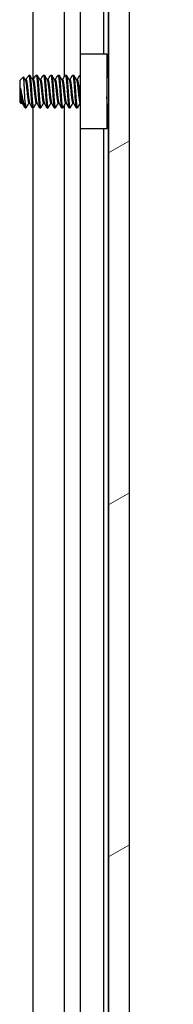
# Model space of a CAD drawing. Header units: millimetres. Extents: x 80 to 2248, y 80 to 1719.
# Tile 51 of 67: x 1290 to 1303, y 1103 to 1188. Entities that reach past the tile are written whole.
import ezdxf

# ---------------------------------------------------------------- set-up
doc = ezdxf.new("R2010")
doc.units = ezdxf.units.MM
doc.header["$LTSCALE"] = 8.333333
for name, color, linetype, lineweight in [('Dimension (ANSI)', 7, 'Continuous', 25), ('Hatch (ANSI)', 7, 'Continuous', 18), ('Visible (ANSI)', 7, 'Continuous', 25)]:
    doc.layers.add(name, color=color, linetype=linetype, lineweight=lineweight)
doc.styles.add('Note Text (ANSI)', font='tahoma.ttf')
doc.dimstyles.new('Default - mm (ANSI)', dxfattribs={"dimscale": 8.333333, "dimtxt": 1.75, "dimasz": 1.5, "dimexe": 2, "dimexo": 1, "dimgap": 0.8, "dimtad": 0, "dimtih": 1, "dimtoh": 1, "dimrnd": 1e-08, "dimzin": 0, "dimdsep": 46, "dimtxsty": 'Note Text (ANSI)', "dimblk": 'Filled-2', "dimcen": 0.09, "dimdle": 10, "dimclrd": 256, "dimclre": 256, "dimclrt": 256, "dimadec": 1, "dimazin": 0, "dimtfac": 1.741714, "dimtofl": 0, "dimtmove": 0, "dimatfit": 3, "dimldrblk": 'Filled-1', "dimfxl": 1, "dimtolj": 1, "dimtzin": 0, "dimlwd": -1, "dimlwe": -1, "dimarcsym": 0})

# ---------------------------------------------------------------- blocks, each defined once
blk = doc.blocks.new('Filled-2')
at = {"color": 0}
for p, q in [((0, 0), (-1, 0.1667)), ((-1, 0.1667), (-1, -0.1667)), ((-1, 0), (0, 0)), ((-1, -0.1667), (0, 0))]:
    blk.add_line(p, q, dxfattribs=at)
at = {"color": 0, "flags": 128}
blk.add_lwpolyline([(-1, -0.1667), (0, 0), (-1, 0.1667), (-1, -0.1667)], dxfattribs=at)
at = {"color": 0}
blk.add_solid([(-1, -0.1667), (0, 0), (-1, 0.1667), (-1, -0.1667)], dxfattribs=at)
blk = doc.blocks.new('*D11')
at = {"layer": 'Defpoints', "color": 0, "transparency": 16777216}
for p in [(1291.165, 1267.975), (1386.311, 1267.975), (1291.165, 563.145)]:
    blk.add_point(p, dxfattribs=at)
at = {"layer": 'Dimension (ANSI)', "transparency": 16777216}
for p, q in [((1299.498, 1267.975), (1402.978, 1267.975)), ((1386.311, 1255.475), (1386.311, 869.857)), ((1386.311, 575.645), (1386.311, 808.862)), ((1299.498, 563.145), (1402.978, 563.145))]:
    blk.add_line(p, q, dxfattribs=at)
at = {"layer": 'Dimension (ANSI)', "transparency": 16777216, "xscale": 12.5, "yscale": 12.5, "zscale": 12.5}
for p, rotation in [((1386.311, 1267.975), 90), ((1386.311, 563.145), 270)]:
    blk.add_blockref('Filled-2', p, dxfattribs=dict(at, rotation=rotation))
at = {"layer": 'Dimension (ANSI)', "transparency": 16777216, "char_height": 14.58333, "attachment_point": 5, "style": 'Note Text (ANSI)'}
for s, insert in [('\\A1; 704.83 mm', (1386.311, 853.651)), ('\\A1;[27.749 in]', (1386.311, 823.153))]:
    blk.add_mtext(s, dxfattribs=dict(at, insert=insert))
blk = doc.blocks.new('Filled-1')
at = {"color": 0}
for p, q in [((0, 0), (-1, 0.3333)), ((-1, 0.3333), (-1, -0.3333)), ((-1, 0), (0, 0)), ((-1, -0.3333), (0, 0))]:
    blk.add_line(p, q, dxfattribs=at)
at = {"color": 0, "flags": 128}
blk.add_lwpolyline([(-1, -0.3333), (0, 0), (-1, 0.3333), (-1, -0.3333)], dxfattribs=at)
at = {"color": 0}
blk.add_solid([(-1, -0.3333), (0, 0), (-1, 0.3333), (-1, -0.3333)], dxfattribs=at)

msp = doc.modelspace()

# ---------------------------------------------------------------- hatches: boundary and pattern name
at = {"layer": 'Hatch (ANSI)'}
h = msp.add_hatch(dxfattribs=at)
h.set_pattern_fill('ANSI31', color=256, scale=211.666667, angle=-15, style=0)
h.set_pattern_definition([(30, (0, 0), (-13.22917, 22.9136), [])])
h.paths.add_polyline_path([(1299.4609, 1264.0602), (1297.6575, 1264.0602), (1297.6575, 567.0588), (1299.4609, 567.0588)])

# ---------------------------------------------------------------- linework, layer by layer
at = {"layer": 'Visible (ANSI)'}
for p, q in [((1297.6575, 1264.0602), (1297.6575, 567.0588)), ((1299.4609, 567.0588), (1299.4609, 1264.0602)), ((1291.1084, 1183.2523), (1291.1084, 1254.6495)), ((1293.815, 1183.5342), (1293.815, 1254.6495)), ((1297.6319, 1183.5547), (1297.6319, 1254.6495)), ((1295.2189, 1185.5095), (1295.2189, 1252.9685)), ((1297.2509, 1185.5095), (1297.2509, 1252.3425)), ((1295.2009, 1185.5095), (1297.5009, 1185.5095)), ((1295.2009, 1179.0095), (1295.2009, 1185.5095)), ((1297.5009, 1185.5095), (1297.5009, 1179.0095)), ((1290.7297, 1183.6819), (1290.8091, 1183.6819)), ((1291.3647, 1183.6819), (1291.4441, 1183.6819)), ((1291.9997, 1183.6819), (1292.0791, 1183.6819)), ((1292.6347, 1183.6819), (1292.7141, 1183.6819)), ((1293.2697, 1183.6819), (1293.3491, 1183.6819)), ((1293.9047, 1183.6819), (1293.9841, 1183.6819)), ((1294.5397, 1183.6819), (1294.6191, 1183.6819)), ((1295.1747, 1183.6819), (1295.2009, 1183.6819)), ((1289.9359, 1183.2057), (1290.259, 1183.5287)), ((1289.9359, 1183.2057), (1289.9359, 1181.3134)), ((1290.4221, 1183.2523), (1290.4916, 1183.2523)), ((1291.0571, 1183.2523), (1291.1266, 1183.2523)), ((1291.6921, 1183.2523), (1291.7616, 1183.2523)), ((1292.3271, 1183.2523), (1292.3966, 1183.2523)), ((1292.9621, 1183.2523), (1293.0316, 1183.2523)), ((1293.5971, 1183.2523), (1293.6666, 1183.2523)), ((1294.2321, 1183.2523), (1294.3016, 1183.2523)), ((1294.8671, 1183.2523), (1294.9366, 1183.2523)), ((1297.5009, 1183.4237), (1297.6575, 1183.5803)), ((1289.9826, 1182.5827), (1289.9826, 1181.8148)), ((1289.9359, 1181.3134), (1290.0547, 1181.1946)), ((1290.0947, 1181.2667), (1290.1641, 1181.2667)), ((1290.4122, 1180.8371), (1290.4122, 1181.2629)), ((1290.7297, 1181.2667), (1290.7991, 1181.2667)), ((1291.3647, 1181.2667), (1291.4341, 1181.2667)), ((1291.9997, 1181.2667), (1292.0691, 1181.2667)), ((1292.6347, 1181.2667), (1292.7041, 1181.2667)), ((1293.2697, 1181.2667), (1293.3391, 1181.2667)), ((1293.815, 1005.7342), (1293.815, 1181.0897)), ((1293.9047, 1181.2667), (1293.9741, 1181.2667)), ((1294.5397, 1181.2667), (1294.6091, 1181.2667)), ((1295.1747, 1181.2667), (1295.2009, 1181.2667)), ((1290.4122, 1180.8371), (1290.4916, 1180.8371)), ((1291.0472, 1180.8371), (1291.1266, 1180.8371)), ((1291.1084, 1005.4523), (1291.1084, 1180.8371)), ((1291.6822, 1180.8371), (1291.7616, 1180.8371)), ((1292.3172, 1180.8371), (1292.3966, 1180.8371)), ((1292.9522, 1180.8371), (1293.0316, 1180.8371)), ((1293.5872, 1180.8371), (1293.6666, 1180.8371)), ((1294.2222, 1180.8371), (1294.3016, 1180.8371)), ((1294.8572, 1180.8371), (1294.9366, 1180.8371)), ((1297.5773, 1181.0189), (1297.6575, 1180.9387)), ((1297.6319, 1005.7547), (1297.6319, 1180.9643)), ((1297.5009, 1179.0095), (1295.2009, 1179.0095)), ((1295.2189, 829.7189), (1295.2189, 1179.0095)), ((1297.2509, 829.781), (1297.2509, 1179.0095))]:
    msp.add_line(p, q, dxfattribs=at)
msp.add_ellipse((1295.1043, 1182.2595), major_axis=(0, 0.343), ratio=0.1068566, start_param=0.4127074, end_param=2.7288852, dxfattribs=at)
for points in [[(1290.4816, 1183.2523), (1290.5599, 1183.3912), (1290.6379, 1183.5303), (1290.7157, 1183.6695)], [(1290.823, 1183.6695), (1290.9041, 1183.5246), (1290.9852, 1183.3797), (1291.0668, 1183.2351)], [(1291.1166, 1183.2523), (1291.1949, 1183.3912), (1291.2729, 1183.5303), (1291.3507, 1183.6695)], [(1291.458, 1183.6695), (1291.5391, 1183.5246), (1291.6202, 1183.3797), (1291.7018, 1183.2351)], [(1291.7516, 1183.2523), (1291.8299, 1183.3912), (1291.9079, 1183.5303), (1291.9857, 1183.6695)], [(1292.093, 1183.6695), (1292.1741, 1183.5246), (1292.2552, 1183.3797), (1292.3368, 1183.2351)], [(1292.3866, 1183.2523), (1292.4649, 1183.3912), (1292.5429, 1183.5303), (1292.6207, 1183.6695)], [(1292.728, 1183.6695), (1292.8091, 1183.5246), (1292.8902, 1183.3797), (1292.9718, 1183.2351)], [(1293.0216, 1183.2523), (1293.0999, 1183.3912), (1293.1779, 1183.5303), (1293.2557, 1183.6695)], [(1293.363, 1183.6695), (1293.4441, 1183.5246), (1293.5252, 1183.3797), (1293.6068, 1183.2351)], [(1293.6566, 1183.2523), (1293.7349, 1183.3912), (1293.8129, 1183.5303), (1293.8907, 1183.6695)], [(1293.998, 1183.6695), (1294.0791, 1183.5246), (1294.1602, 1183.3797), (1294.2418, 1183.2351)], [(1294.2916, 1183.2523), (1294.3699, 1183.3912), (1294.4479, 1183.5303), (1294.5257, 1183.6695)], [(1294.633, 1183.6695), (1294.7141, 1183.5246), (1294.7952, 1183.3797), (1294.8768, 1183.2351)], [(1294.9266, 1183.2523), (1295.0049, 1183.3912), (1295.0829, 1183.5303), (1295.1607, 1183.6695)], [(1290.2689, 1183.5249), (1290.3231, 1183.4282), (1290.3774, 1183.3316), (1290.4318, 1183.2351)], [(1297.6423, 1183.5651), (1297.6474, 1183.5742), (1297.6525, 1183.5832), (1297.6575, 1183.5923)], [(1289.9826, 1182.5827), (1290.0093, 1182.4839), (1290.0339, 1182.3741), (1290.056, 1182.2595)], [(1290.1046, 1181.2667), (1290.0919, 1181.2441), (1290.0791, 1181.2215), (1290.0664, 1181.1989)], [(1290.3802, 1180.8818), (1290.3051, 1181.016), (1290.2299, 1181.1501), (1290.1544, 1181.284)], [(1290.7396, 1181.2667), (1290.6613, 1181.1278), (1290.5833, 1180.9887), (1290.5055, 1180.8495)], [(1291.0332, 1180.8495), (1290.9522, 1180.9945), (1290.871, 1181.1393), (1290.7894, 1181.284)], [(1291.3746, 1181.2667), (1291.2963, 1181.1278), (1291.2183, 1180.9887), (1291.1405, 1180.8495)], [(1291.6682, 1180.8495), (1291.5872, 1180.9945), (1291.506, 1181.1393), (1291.4244, 1181.284)], [(1292.0096, 1181.2667), (1291.9313, 1181.1278), (1291.8533, 1180.9887), (1291.7755, 1180.8495)], [(1292.3032, 1180.8495), (1292.2222, 1180.9945), (1292.141, 1181.1393), (1292.0594, 1181.284)], [(1292.6446, 1181.2667), (1292.5663, 1181.1278), (1292.4883, 1180.9887), (1292.4105, 1180.8495)], [(1292.9382, 1180.8495), (1292.8572, 1180.9945), (1292.776, 1181.1393), (1292.6944, 1181.284)], [(1293.2796, 1181.2667), (1293.2013, 1181.1278), (1293.1233, 1180.9887), (1293.0455, 1180.8495)], [(1293.5732, 1180.8495), (1293.4922, 1180.9945), (1293.411, 1181.1393), (1293.3294, 1181.284)], [(1293.9146, 1181.2667), (1293.8363, 1181.1278), (1293.7583, 1180.9887), (1293.6805, 1180.8495)], [(1294.2082, 1180.8495), (1294.1272, 1180.9945), (1294.046, 1181.1393), (1293.9644, 1181.284)], [(1294.5496, 1181.2667), (1294.4713, 1181.1278), (1294.3933, 1180.9887), (1294.3155, 1180.8495)], [(1294.8432, 1180.8495), (1294.7622, 1180.9945), (1294.681, 1181.1393), (1294.5994, 1181.284)], [(1295.1846, 1181.2667), (1295.1063, 1181.1278), (1295.0283, 1180.9887), (1294.9505, 1180.8495)], [(1297.5825, 1181.0138), (1297.5553, 1180.9653), (1297.5281, 1180.9167), (1297.5009, 1180.8682)]]:
    msp.add_open_spline(points, degree=3, dxfattribs=at)
for points, weights, knots in [([(1290.7157, 1183.6695), (1290.7514, 1183.7333), (1290.7826, 1183.4914), (1290.8355, 1183.0807), (1290.8884, 1182.2595)], [0.937106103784, 0.916453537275, 1, 0.866025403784, 1], [0.076837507, 0.076837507, 0.076837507, 0.083333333, 0.083333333, 0.09375, 0.09375, 0.09375]), ([(1290.8091, 1183.6819), (1290.8374, 1183.6819), (1290.862, 1183.4914), (1290.9149, 1183.0807), (1290.9678, 1182.2595)], [0.933012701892, 0.933012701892, 1, 0.866025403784, 1], [0.140625, 0.140625, 0.140625, 0.145833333, 0.145833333, 0.15625, 0.15625, 0.15625]), ([(1291.3507, 1183.6695), (1291.3864, 1183.7333), (1291.4176, 1183.4914), (1291.4705, 1183.0807), (1291.5234, 1182.2595)], [0.937106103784, 0.916453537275, 1, 0.866025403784, 1], [0.139337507, 0.139337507, 0.139337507, 0.145833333, 0.145833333, 0.15625, 0.15625, 0.15625]), ([(1291.4441, 1183.6819), (1291.4724, 1183.6819), (1291.497, 1183.4914), (1291.5499, 1183.0807), (1291.6028, 1182.2595)], [0.933012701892, 0.933012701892, 1, 0.866025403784, 1], [0.203125, 0.203125, 0.203125, 0.208333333, 0.208333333, 0.21875, 0.21875, 0.21875]), ([(1291.9857, 1183.6695), (1292.0214, 1183.7333), (1292.0526, 1183.4914), (1292.1055, 1183.0807), (1292.1584, 1182.2595)], [0.937106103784, 0.916453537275, 1, 0.866025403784, 1], [0.201837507, 0.201837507, 0.201837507, 0.208333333, 0.208333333, 0.21875, 0.21875, 0.21875]), ([(1292.0791, 1183.6819), (1292.1074, 1183.6819), (1292.132, 1183.4914), (1292.1849, 1183.0807), (1292.2378, 1182.2595)], [0.933012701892, 0.933012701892, 1, 0.866025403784, 1], [0.265625, 0.265625, 0.265625, 0.270833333, 0.270833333, 0.28125, 0.28125, 0.28125]), ([(1292.6207, 1183.6695), (1292.6564, 1183.7333), (1292.6876, 1183.4914), (1292.7405, 1183.0807), (1292.7934, 1182.2595)], [0.937106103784, 0.916453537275, 1, 0.866025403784, 1], [0.264337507, 0.264337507, 0.264337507, 0.270833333, 0.270833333, 0.28125, 0.28125, 0.28125]), ([(1292.7141, 1183.6819), (1292.7424, 1183.6819), (1292.767, 1183.4914), (1292.8199, 1183.0807), (1292.8728, 1182.2595)], [0.933012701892, 0.933012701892, 1, 0.866025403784, 1], [0.328125, 0.328125, 0.328125, 0.333333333, 0.333333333, 0.34375, 0.34375, 0.34375]), ([(1293.2557, 1183.6695), (1293.2914, 1183.7333), (1293.3226, 1183.4914), (1293.3755, 1183.0807), (1293.4284, 1182.2595)], [0.937106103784, 0.916453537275, 1, 0.866025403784, 1], [0.326837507, 0.326837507, 0.326837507, 0.333333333, 0.333333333, 0.34375, 0.34375, 0.34375]), ([(1293.3491, 1183.6819), (1293.3774, 1183.6819), (1293.402, 1183.4914), (1293.4549, 1183.0807), (1293.5078, 1182.2595)], [0.933012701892, 0.933012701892, 1, 0.866025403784, 1], [0.390625, 0.390625, 0.390625, 0.395833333, 0.395833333, 0.40625, 0.40625, 0.40625]), ([(1293.8907, 1183.6695), (1293.9264, 1183.7333), (1293.9576, 1183.4914), (1294.0105, 1183.0807), (1294.0634, 1182.2595)], [0.937106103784, 0.916453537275, 1, 0.866025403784, 1], [0.389337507, 0.389337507, 0.389337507, 0.395833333, 0.395833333, 0.40625, 0.40625, 0.40625]), ([(1293.9841, 1183.6819), (1294.0124, 1183.6819), (1294.037, 1183.4914), (1294.0899, 1183.0807), (1294.1428, 1182.2595)], [0.933012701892, 0.933012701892, 1, 0.866025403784, 1], [0.453125, 0.453125, 0.453125, 0.458333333, 0.458333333, 0.46875, 0.46875, 0.46875]), ([(1294.5257, 1183.6695), (1294.5614, 1183.7333), (1294.5926, 1183.4914), (1294.6455, 1183.0807), (1294.6984, 1182.2595)], [0.937106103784, 0.916453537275, 1, 0.866025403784, 1], [0.451837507, 0.451837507, 0.451837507, 0.458333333, 0.458333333, 0.46875, 0.46875, 0.46875]), ([(1294.6191, 1183.6819), (1294.6474, 1183.6819), (1294.672, 1183.4914), (1294.7249, 1183.0807), (1294.7778, 1182.2595)], [0.933012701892, 0.933012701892, 1, 0.866025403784, 1], [0.515625, 0.515625, 0.515625, 0.520833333, 0.520833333, 0.53125, 0.53125, 0.53125]), ([(1290.4318, 1183.2351), (1290.4495, 1183.2037), (1290.4651, 1183.1193), (1290.518, 1182.8327), (1290.5709, 1182.2595), (1290.6238, 1181.6863), (1290.6768, 1181.3997), (1290.7013, 1181.2667), (1290.7297, 1181.2667)], [0.941196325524, 0.956426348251, 1, 0.866025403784, 1, 0.866025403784, 1, 0.933012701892, 0.933012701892], [0.079945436, 0.079945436, 0.079945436, 0.083333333, 0.083333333, 0.09375, 0.09375, 0.104166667, 0.104166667, 0.109375, 0.109375, 0.109375]), ([(1290.4916, 1183.2523), (1290.5199, 1183.2523), (1290.5445, 1183.1193), (1290.5974, 1182.8327), (1290.6503, 1182.2595), (1290.7032, 1181.6863), (1290.7561, 1181.3997), (1290.7717, 1181.3153), (1290.7894, 1181.284)], [0.933012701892, 0.933012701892, 1, 0.866025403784, 1, 0.866025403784, 1, 0.956426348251, 0.941196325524], [0.078125, 0.078125, 0.078125, 0.083333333, 0.083333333, 0.09375, 0.09375, 0.104166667, 0.104166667, 0.107554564, 0.107554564, 0.107554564]), ([(1291.0668, 1183.2351), (1291.0845, 1183.2037), (1291.1001, 1183.1193), (1291.153, 1182.8327), (1291.2059, 1182.2595), (1291.2588, 1181.6863), (1291.3118, 1181.3997), (1291.3363, 1181.2667), (1291.3647, 1181.2667)], [0.941196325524, 0.956426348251, 1, 0.866025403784, 1, 0.866025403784, 1, 0.933012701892, 0.933012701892], [0.142445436, 0.142445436, 0.142445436, 0.145833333, 0.145833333, 0.15625, 0.15625, 0.166666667, 0.166666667, 0.171875, 0.171875, 0.171875]), ([(1291.1266, 1183.2523), (1291.1549, 1183.2523), (1291.1795, 1183.1193), (1291.2324, 1182.8327), (1291.2853, 1182.2595), (1291.3382, 1181.6863), (1291.3911, 1181.3997), (1291.4067, 1181.3153), (1291.4244, 1181.284)], [0.933012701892, 0.933012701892, 1, 0.866025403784, 1, 0.866025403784, 1, 0.956426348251, 0.941196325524], [0.140625, 0.140625, 0.140625, 0.145833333, 0.145833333, 0.15625, 0.15625, 0.166666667, 0.166666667, 0.170054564, 0.170054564, 0.170054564]), ([(1291.7018, 1183.2351), (1291.7195, 1183.2037), (1291.7351, 1183.1193), (1291.788, 1182.8327), (1291.8409, 1182.2595), (1291.8938, 1181.6863), (1291.9468, 1181.3997), (1291.9713, 1181.2667), (1291.9997, 1181.2667)], [0.941196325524, 0.956426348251, 1, 0.866025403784, 1, 0.866025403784, 1, 0.933012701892, 0.933012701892], [0.204945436, 0.204945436, 0.204945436, 0.208333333, 0.208333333, 0.21875, 0.21875, 0.229166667, 0.229166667, 0.234375, 0.234375, 0.234375]), ([(1291.7616, 1183.2523), (1291.7899, 1183.2523), (1291.8145, 1183.1193), (1291.8674, 1182.8327), (1291.9203, 1182.2595), (1291.9732, 1181.6863), (1292.0261, 1181.3997), (1292.0417, 1181.3153), (1292.0594, 1181.284)], [0.933012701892, 0.933012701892, 1, 0.866025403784, 1, 0.866025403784, 1, 0.956426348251, 0.941196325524], [0.203125, 0.203125, 0.203125, 0.208333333, 0.208333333, 0.21875, 0.21875, 0.229166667, 0.229166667, 0.232554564, 0.232554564, 0.232554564]), ([(1292.3368, 1183.2351), (1292.3545, 1183.2037), (1292.3701, 1183.1193), (1292.423, 1182.8327), (1292.4759, 1182.2595), (1292.5288, 1181.6863), (1292.5818, 1181.3997), (1292.6063, 1181.2667), (1292.6347, 1181.2667)], [0.941196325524, 0.956426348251, 1, 0.866025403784, 1, 0.866025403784, 1, 0.933012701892, 0.933012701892], [0.267445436, 0.267445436, 0.267445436, 0.270833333, 0.270833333, 0.28125, 0.28125, 0.291666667, 0.291666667, 0.296875, 0.296875, 0.296875]), ([(1292.3966, 1183.2523), (1292.4249, 1183.2523), (1292.4495, 1183.1193), (1292.5024, 1182.8327), (1292.5553, 1182.2595), (1292.6082, 1181.6863), (1292.6611, 1181.3997), (1292.6767, 1181.3153), (1292.6944, 1181.284)], [0.933012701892, 0.933012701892, 1, 0.866025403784, 1, 0.866025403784, 1, 0.956426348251, 0.941196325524], [0.265625, 0.265625, 0.265625, 0.270833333, 0.270833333, 0.28125, 0.28125, 0.291666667, 0.291666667, 0.295054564, 0.295054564, 0.295054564]), ([(1292.9718, 1183.2351), (1292.9895, 1183.2037), (1293.0051, 1183.1193), (1293.058, 1182.8327), (1293.1109, 1182.2595), (1293.1638, 1181.6863), (1293.2168, 1181.3997), (1293.2413, 1181.2667), (1293.2697, 1181.2667)], [0.941196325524, 0.956426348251, 1, 0.866025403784, 1, 0.866025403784, 1, 0.933012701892, 0.933012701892], [0.329945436, 0.329945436, 0.329945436, 0.333333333, 0.333333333, 0.34375, 0.34375, 0.354166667, 0.354166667, 0.359375, 0.359375, 0.359375]), ([(1293.0316, 1183.2523), (1293.0599, 1183.2523), (1293.0845, 1183.1193), (1293.1374, 1182.8327), (1293.1903, 1182.2595), (1293.2432, 1181.6863), (1293.2961, 1181.3997), (1293.3117, 1181.3153), (1293.3294, 1181.284)], [0.933012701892, 0.933012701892, 1, 0.866025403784, 1, 0.866025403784, 1, 0.956426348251, 0.941196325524], [0.328125, 0.328125, 0.328125, 0.333333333, 0.333333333, 0.34375, 0.34375, 0.354166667, 0.354166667, 0.357554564, 0.357554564, 0.357554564]), ([(1293.6068, 1183.2351), (1293.6245, 1183.2037), (1293.6401, 1183.1193), (1293.693, 1182.8327), (1293.7459, 1182.2595), (1293.7988, 1181.6863), (1293.8518, 1181.3997), (1293.8763, 1181.2667), (1293.9047, 1181.2667)], [0.941196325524, 0.956426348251, 1, 0.866025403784, 1, 0.866025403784, 1, 0.933012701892, 0.933012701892], [0.392445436, 0.392445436, 0.392445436, 0.395833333, 0.395833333, 0.40625, 0.40625, 0.416666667, 0.416666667, 0.421875, 0.421875, 0.421875]), ([(1293.6666, 1183.2523), (1293.6949, 1183.2523), (1293.7195, 1183.1193), (1293.7724, 1182.8327), (1293.8253, 1182.2595), (1293.8782, 1181.6863), (1293.9311, 1181.3997), (1293.9467, 1181.3153), (1293.9644, 1181.284)], [0.933012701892, 0.933012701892, 1, 0.866025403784, 1, 0.866025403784, 1, 0.956426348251, 0.941196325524], [0.390625, 0.390625, 0.390625, 0.395833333, 0.395833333, 0.40625, 0.40625, 0.416666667, 0.416666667, 0.420054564, 0.420054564, 0.420054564]), ([(1294.2418, 1183.2351), (1294.2595, 1183.2037), (1294.2751, 1183.1193), (1294.328, 1182.8327), (1294.3809, 1182.2595), (1294.4338, 1181.6863), (1294.4868, 1181.3997), (1294.5113, 1181.2667), (1294.5397, 1181.2667)], [0.941196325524, 0.956426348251, 1, 0.866025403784, 1, 0.866025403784, 1, 0.933012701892, 0.933012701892], [0.454945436, 0.454945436, 0.454945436, 0.458333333, 0.458333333, 0.46875, 0.46875, 0.479166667, 0.479166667, 0.484375, 0.484375, 0.484375]), ([(1294.3016, 1183.2523), (1294.3299, 1183.2523), (1294.3545, 1183.1193), (1294.4074, 1182.8327), (1294.4603, 1182.2595), (1294.5132, 1181.6863), (1294.5661, 1181.3997), (1294.5817, 1181.3153), (1294.5994, 1181.284)], [0.933012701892, 0.933012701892, 1, 0.866025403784, 1, 0.866025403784, 1, 0.956426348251, 0.941196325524], [0.453125, 0.453125, 0.453125, 0.458333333, 0.458333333, 0.46875, 0.46875, 0.479166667, 0.479166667, 0.482554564, 0.482554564, 0.482554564]), ([(1294.8768, 1183.2351), (1294.8945, 1183.2037), (1294.9101, 1183.1193), (1294.963, 1182.8327), (1295.0159, 1182.2595), (1295.0688, 1181.6863), (1295.1218, 1181.3997), (1295.1463, 1181.2667), (1295.1747, 1181.2667)], [0.941196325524, 0.956426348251, 1, 0.866025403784, 1, 0.866025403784, 1, 0.933012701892, 0.933012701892], [0.517445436, 0.517445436, 0.517445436, 0.520833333, 0.520833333, 0.53125, 0.53125, 0.541666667, 0.541666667, 0.546875, 0.546875, 0.546875]), ([(1294.9366, 1183.2523), (1294.9649, 1183.2523), (1294.9895, 1183.1193), (1295.0303, 1182.8984), (1295.075, 1182.4664)], [0.933012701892, 0.933012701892, 1, 0.893471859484, 0.956352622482], [0.515625, 0.515625, 0.515625, 0.520833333, 0.520833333, 0.529116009, 0.529116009, 0.529116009]), ([(1289.9826, 1182.5827), (1290, 1182.4256), (1290.0153, 1182.2595), (1290.0682, 1181.6863), (1290.1211, 1181.3997), (1290.1367, 1181.3153), (1290.1544, 1181.284)], [0.941670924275, 0.957095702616, 1, 0.866025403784, 1, 0.956426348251, 0.941196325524], [0.027914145, 0.027914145, 0.027914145, 0.03125, 0.03125, 0.041666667, 0.041666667, 0.045054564, 0.045054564, 0.045054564]), ([(1290.8884, 1182.2595), (1290.9413, 1181.4383), (1290.9943, 1181.0277), (1291.0188, 1180.8371), (1291.0472, 1180.8371)], [1, 0.866025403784, 1, 0.933012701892, 0.933012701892], [0.09375, 0.09375, 0.09375, 0.104166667, 0.104166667, 0.109375, 0.109375, 0.109375]), ([(1290.9678, 1182.2595), (1291.0207, 1181.4383), (1291.0736, 1181.0277), (1291.1048, 1180.7857), (1291.1405, 1180.8495)], [1, 0.866025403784, 1, 0.916453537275, 0.937106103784], [0.15625, 0.15625, 0.15625, 0.166666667, 0.166666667, 0.173162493, 0.173162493, 0.173162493]), ([(1291.5234, 1182.2595), (1291.5763, 1181.4383), (1291.6293, 1181.0277), (1291.6538, 1180.8371), (1291.6822, 1180.8371)], [1, 0.866025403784, 1, 0.933012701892, 0.933012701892], [0.15625, 0.15625, 0.15625, 0.166666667, 0.166666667, 0.171875, 0.171875, 0.171875]), ([(1291.6028, 1182.2595), (1291.6557, 1181.4383), (1291.7086, 1181.0277), (1291.7398, 1180.7857), (1291.7755, 1180.8495)], [1, 0.866025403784, 1, 0.916453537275, 0.937106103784], [0.21875, 0.21875, 0.21875, 0.229166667, 0.229166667, 0.235662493, 0.235662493, 0.235662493]), ([(1292.1584, 1182.2595), (1292.2113, 1181.4383), (1292.2643, 1181.0277), (1292.2888, 1180.8371), (1292.3172, 1180.8371)], [1, 0.866025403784, 1, 0.933012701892, 0.933012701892], [0.21875, 0.21875, 0.21875, 0.229166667, 0.229166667, 0.234375, 0.234375, 0.234375]), ([(1292.2378, 1182.2595), (1292.2907, 1181.4383), (1292.3436, 1181.0277), (1292.3748, 1180.7857), (1292.4105, 1180.8495)], [1, 0.866025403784, 1, 0.916453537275, 0.937106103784], [0.28125, 0.28125, 0.28125, 0.291666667, 0.291666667, 0.298162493, 0.298162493, 0.298162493]), ([(1292.7934, 1182.2595), (1292.8463, 1181.4383), (1292.8993, 1181.0277), (1292.9238, 1180.8371), (1292.9522, 1180.8371)], [1, 0.866025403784, 1, 0.933012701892, 0.933012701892], [0.28125, 0.28125, 0.28125, 0.291666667, 0.291666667, 0.296875, 0.296875, 0.296875]), ([(1292.8728, 1182.2595), (1292.9257, 1181.4383), (1292.9786, 1181.0277), (1293.0098, 1180.7857), (1293.0455, 1180.8495)], [1, 0.866025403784, 1, 0.916453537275, 0.937106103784], [0.34375, 0.34375, 0.34375, 0.354166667, 0.354166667, 0.360662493, 0.360662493, 0.360662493]), ([(1293.4284, 1182.2595), (1293.4813, 1181.4383), (1293.5343, 1181.0277), (1293.5588, 1180.8371), (1293.5872, 1180.8371)], [1, 0.866025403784, 1, 0.933012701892, 0.933012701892], [0.34375, 0.34375, 0.34375, 0.354166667, 0.354166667, 0.359375, 0.359375, 0.359375]), ([(1293.5078, 1182.2595), (1293.5607, 1181.4383), (1293.6136, 1181.0277), (1293.6448, 1180.7857), (1293.6805, 1180.8495)], [1, 0.866025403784, 1, 0.916453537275, 0.937106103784], [0.40625, 0.40625, 0.40625, 0.416666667, 0.416666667, 0.423162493, 0.423162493, 0.423162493]), ([(1294.0634, 1182.2595), (1294.1163, 1181.4383), (1294.1693, 1181.0277), (1294.1938, 1180.8371), (1294.2222, 1180.8371)], [1, 0.866025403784, 1, 0.933012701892, 0.933012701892], [0.40625, 0.40625, 0.40625, 0.416666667, 0.416666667, 0.421875, 0.421875, 0.421875]), ([(1294.1428, 1182.2595), (1294.1957, 1181.4383), (1294.2486, 1181.0277), (1294.2798, 1180.7857), (1294.3155, 1180.8495)], [1, 0.866025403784, 1, 0.916453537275, 0.937106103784], [0.46875, 0.46875, 0.46875, 0.479166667, 0.479166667, 0.485662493, 0.485662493, 0.485662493]), ([(1294.6984, 1182.2595), (1294.7513, 1181.4383), (1294.8043, 1181.0277), (1294.8288, 1180.8371), (1294.8572, 1180.8371)], [1, 0.866025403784, 1, 0.933012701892, 0.933012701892], [0.46875, 0.46875, 0.46875, 0.479166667, 0.479166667, 0.484375, 0.484375, 0.484375]), ([(1294.7778, 1182.2595), (1294.8307, 1181.4383), (1294.8836, 1181.0277), (1294.9148, 1180.7857), (1294.9505, 1180.8495)], [1, 0.866025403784, 1, 0.916453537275, 0.937106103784], [0.53125, 0.53125, 0.53125, 0.541666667, 0.541666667, 0.548162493, 0.548162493, 0.548162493]), ([(1289.9826, 1181.8148), (1290.0143, 1181.5486), (1290.0418, 1181.3997), (1290.0663, 1181.2667), (1290.0947, 1181.2667)], [0.933829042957, 0.925617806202, 1, 0.933012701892, 0.933012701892], [0.035883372, 0.035883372, 0.035883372, 0.041666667, 0.041666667, 0.046875, 0.046875, 0.046875]), ([(1290.4122, 1181.2629), (1290.4261, 1181.1246), (1290.4386, 1181.0277), (1290.4698, 1180.7857), (1290.5055, 1180.8495)], [0.948065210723, 0.96476686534, 1, 0.916453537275, 0.937106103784], [0.1014272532, 0.1014272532, 0.1014272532, 0.1041666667, 0.1041666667, 0.1106624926, 0.1106624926, 0.1106624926])]:
    msp.add_rational_spline(points, weights, degree=2, knots=knots, dxfattribs=at)
for points, weights in [([(1295.1607, 1183.6695), (1295.1811, 1183.7059), (1295.2009, 1183.6375)], [0.937106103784, 0.925226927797, 0.947821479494]), ([(1295.1438, 1181.7996), (1295.1744, 1181.545), (1295.2009, 1181.4008)], [0.933422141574, 0.927799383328, 0.999392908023])]:
    msp.add_rational_spline(points, weights, degree=2, dxfattribs=at)
for points, knots in [([(1290.3611, 1182.2595), (1290.3543, 1182.4178), (1290.3482, 1182.542), (1290.3374, 1182.7514), (1290.3314, 1182.8583), (1290.3168, 1183.0941), (1290.3084, 1183.2128), (1290.2965, 1183.3531), (1290.2928, 1183.3941), (1290.2809, 1183.4935), (1290.2723, 1183.5286), (1290.2619, 1183.5308), (1290.2604, 1183.5302), (1290.259, 1183.5287)], [-0.3275077, -0.3275077, -0.3275077, -0.3275077, -0.298679, -0.298679, -0.26513723, -0.26513723, -0.21824944, -0.21824944, -0.19498337, -0.19498337, -0.1484776, -0.1484776, -0.14089425, -0.14089425, -0.14089425, -0.14089425]), ([(1295.0896, 1182.5737), (1295.1001, 1182.6169), (1295.1156, 1182.6617), (1295.1539, 1182.7409), (1295.1757, 1182.7766), (1295.2009, 1182.8096)], [0, 0, 0, 0, 0.014245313, 0.014245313, 0.026722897, 0.026722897, 0.026722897, 0.026722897]), ([(1290.056, 1182.2595), (1290.0661, 1182.2073), (1290.0853, 1182.1085), (1290.1294, 1181.8881), (1290.1479, 1181.7971), (1290.1947, 1181.5701), (1290.2223, 1181.44), (1290.2825, 1181.1707), (1290.3075, 1181.0701), (1290.357, 1180.9204), (1290.3849, 1180.8644), (1290.4122, 1180.8371)], [-0.16946906, -0.16946906, -0.16946906, -0.16946906, -0.14210049, -0.14210049, -0.12254616, -0.12254616, -0.09176944, -0.09176944, -0.05039984, -0.05039984, 0, 0, 0, 0]), ([(1290.4122, 1181.2629), (1290.4037, 1181.399), (1290.3949, 1181.5559), (1290.3862, 1181.7265), (1290.3818, 1181.8119), (1290.3775, 1181.8991), (1290.3733, 1181.9883), (1290.3691, 1182.0775), (1290.365, 1182.1694), (1290.3611, 1182.2595)], [0, 0, 0, 0, 0.0005404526, 0.0005404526, 0.0005404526, 0.0008106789, 0.0008106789, 0.0008106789, 0.0010809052, 0.0010809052, 0.0010809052, 0.0010809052]), ([(1295.201, 1181.7095), (1295.1866, 1181.7283), (1295.1733, 1181.7479), (1295.1449, 1181.7956), (1295.1307, 1181.8245), (1295.1067, 1181.884), (1295.097, 1181.915), (1295.0896, 1181.9453)], [0.012495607, 0.012495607, 0.012495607, 0.012495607, 0.0195994, 0.0195994, 0.029259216, 0.029259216, 0.039250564, 0.039250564, 0.039250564, 0.039250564]), ([(1290.0664, 1181.1989), (1290.0607, 1181.1888), (1290.0549, 1181.1905), (1290.04, 1181.2248), (1290.0311, 1181.2731), (1290.015, 1181.4166), (1290.0083, 1181.4943), (1289.9962, 1181.6363), (1289.9894, 1181.7224), (1289.9826, 1181.8148)], [-0.09938098, -0.09938098, -0.09938098, -0.09938098, -0.08213524, -0.08213524, -0.055703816, -0.055703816, -0.030124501, -0.030124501, 0, 0, 0, 0]), ([(1297.5773, 1181.0189), (1297.5694, 1181.0268), (1297.5614, 1181.06), (1297.5474, 1181.1656), (1297.5402, 1181.2434), (1297.5219, 1181.4813), (1297.513, 1181.6126), (1297.5029, 1181.7729), (1297.5019, 1181.7888), (1297.5009, 1181.8048)], [-0.52990335, -0.52990335, -0.52990335, -0.52990335, -0.4386463, -0.4386463, -0.36077455, -0.36077455, -0.29338338, -0.29338338, -0.28602497, -0.28602497, -0.28602497, -0.28602497])]:
    msp.add_open_spline(points, degree=3, knots=knots, dxfattribs=at)

# ---------------------------------------------------------------- dimensions: what is measured, and where the dimension line sits
at = {"layer": 'Dimension (ANSI)'}
dim = msp.add_linear_dim(base=(1386.311, 1267.9745), p1=(1291.1647, 563.1445), p2=(1291.1647, 1267.9745), angle=90, text=' <> mm\\X[27.749 in]', dimstyle='Default - mm (ANSI)', override={"dimgap": 0.8, "dimdec": 2, "dimpost": '', "dimtol": 0, "dimlim": 0, "dimtp": 0, "dimtm": 0, "dimtdec": 2, "dimatfit": 1}, dxfattribs=at)
dim.commit()
dim.dimension.update_dxf_attribs({"geometry": '*D11', "text_midpoint": (1386.311, 839.3595), "dimtype": 160})

doc.saveas('drawing.dxf')
